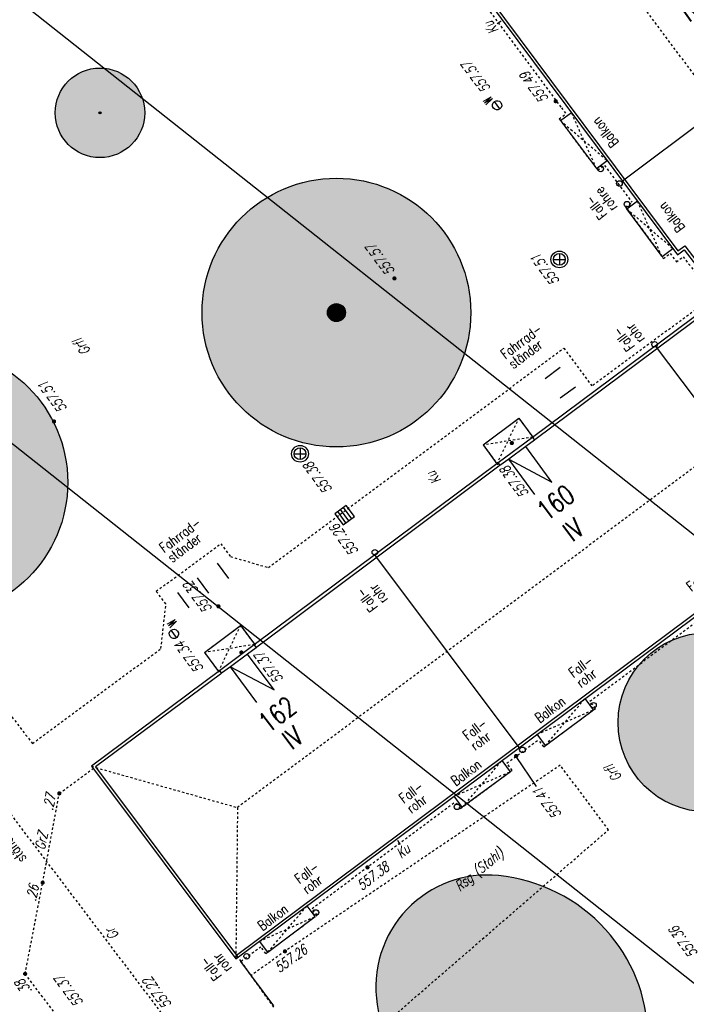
# Model space of a CAD drawing. Header units: metres. Extents: x 2 to 485, y 6 to 594.
# Tile 80 of 176: x 266 to 295, y 261 to 305. Entities that reach past the tile are written whole.
import ezdxf
from ezdxf.enums import TextEntityAlignment as Align

# ---------------------------------------------------------------- set-up
doc = ezdxf.new("R2010")
doc.units = ezdxf.units.M
doc.header["$LTSCALE"] = 0.0125
for name, pattern in [('260241_A_bea$0$GESTRICHELT', [0.4, 0.2, -0.2]), ('260241_A_bea$0$GESTRICHELTX2', [0.7, 0.5, -0.2]), ('260241_A_bea$0$PUNKTIERT', [0.2, 0, -0.2]), ('GESTRICHELT', [0.4, 0.2, -0.2])]:
    doc.linetypes.add(name, pattern=pattern)
for name, color, linetype in [('260241_A_bea$0$B10_GEBAEUDE', 1, 'Continuous'), ('260241_A_bea$0$B13_GEB_ZUBEHOER', 12, 'Continuous'), ('260241_A_bea$0$B14_GEB_ZUB_GESTR', 12, 'Continuous'), ('260241_A_bea$0$B15_GEB_TXT', 12, 'Continuous'), ('260241_A_bea$0$B24_EINFASS_GESTR', 5, 'Continuous'), ('260241_A_bea$0$B25_EINFASS_GEPKT', 7, '260241_A_bea$0$PUNKTIERT'), ('260241_A_bea$0$B28_VEINFASS_TXT', 5, 'Continuous'), ('260241_A_bea$0$B30_BEWSYM', 3, 'Continuous'), ('260241_A_bea$0$B34_ZUBEHOER_1', 6, 'Continuous'), ('260241_A_bea$0$B53_HAUPTHOEHEN', 4, 'Continuous'), ('260241_A_bea$0$B54_HOEHEN', 253, 'Continuous'), ('f_sparten', 140, 'Continuous'), ('f_weg', 2, 'Continuous')]:
    doc.layers.add(name, color=color, linetype=linetype)
doc.layers.add('260241_A_bea$0$B62_PLOTBOX', color=9, linetype='Continuous', plot=False)
doc.layers.add('260241_A_bea$0$f_fill_baum', color=86, linetype='Continuous', lineweight=18)
doc.styles.add('260241_A_bea$0$ROMANS', font='ROMANS')
doc.styles.add('260241_A_bea$0$SIMPLEX8', font='SIMPLEX8')

# ---------------------------------------------------------------- blocks, each defined once
blk = doc.blocks.new('260241_A_bea$0$HOEHENPKT_ZENTR')
at = {"const_width": 0.75}
blk.add_lwpolyline([(-0.375, 0, 1), (0.375, 0, 1)], format="xyb", close=True, dxfattribs=at)
blk = doc.blocks.new('260241_A_bea$0$PAPIERK_RUND')
blk.add_circle((0, 0), 0.5)
blk = doc.blocks.new('260241_A_bea$0$BAUMSTAMM')
at = {"const_width": 0.5}
blk.add_lwpolyline([(-0.25, 0, 1), (0.25, 0, 1)], format="xyb", close=True, dxfattribs=at)
blk.add_circle((0, 0), 0.5)

msp = doc.modelspace()

# ---------------------------------------------------------------- hatches: boundary and pattern name
at = {"layer": '260241_A_bea$0$f_fill_baum'}
h = msp.add_hatch(color=256, dxfattribs=at)
h.dxf.hatch_style = 1
edge = h.paths.add_edge_path()
edge.add_ellipse((269.279, 300.402), major_axis=(-1.414, 1.414), ratio=1, start_angle=0, end_angle=360)
h = msp.add_hatch(color=256, dxfattribs=at)
h.dxf.hatch_style = 1
edge = h.paths.add_edge_path()
edge.add_ellipse((279.839, 291.48), major_axis=(-4.243, 4.243), ratio=1, start_angle=0, end_angle=360)
h = msp.add_hatch(color=256, dxfattribs=at)
h.dxf.hatch_style = 1
edge = h.paths.add_edge_path()
edge.add_ellipse((261.84, 283.899), major_axis=(-4.243, 4.243), ratio=1, start_angle=0, end_angle=360)
h = msp.add_hatch(color=256, dxfattribs=at)
h.dxf.hatch_style = 1
edge = h.paths.add_edge_path()
edge.add_ellipse((296.417, 273.183), major_axis=(-2.828, 2.828), ratio=1, start_angle=0, end_angle=360)
h = msp.add_hatch(color=256, dxfattribs=at)
h.dxf.hatch_style = 1
edge = h.paths.add_edge_path()
edge.add_arc((286.622, 261.366), 5.022, 136.259, 189.0043)
edge.add_arc((289.158, 261.768), 7.59, 189.0043, 231.3691)
edge.add_arc((288.951, 261.509), 7.258, 231.3691, 267.2284)
edge.add_arc((288.84, 259.212), 4.958, 267.2284, 310.9653)
edge.add_arc((288.923, 259.115), 4.83, 310.9653, 361.5419)
edge.add_arc((286.504, 259.05), 7.25, 1.5419, 42.3521)
edge.add_arc((286.318, 258.881), 7.501, 42.3521, 84.1775)
edge.add_arc((286.576, 261.41), 4.959, 84.1775, 136.259)

# ---------------------------------------------------------------- linework, layer by layer
at = {"color": 252}
for p, q in [((287.139, 300.574), (286.892, 300.905)), ((289.533, 293.856), (290.058, 293.856)), ((289.796, 294.119), (289.796, 293.594)), ((278.214, 285.442), (278.214, 284.917)), ((277.951, 285.179), (278.476, 285.179)), ((280.271, 282.874), (279.769, 282.501)), ((280.146, 282.78), (280.518, 282.279)), ((280.644, 282.372), (280.271, 282.874)), ((279.769, 282.501), (280.142, 281.999)), ((280.267, 282.092), (279.895, 282.594)), ((280.393, 282.185), (280.02, 282.687)), ((280.142, 281.999), (280.644, 282.372)), ((272.705, 276.971), (272.458, 277.302))]:
    msp.add_line(p, q, dxfattribs=at)
for centre, major_axis, start_param, end_param in [((287.016, 300.739), (-0.146, 0.146), -0.144732, 6.138453), ((291.643, 297.898), (0.0884, 0.0884), 5.497787, 11.780972), ((292.479, 297.246), (0.0884, 0.0884), 5.497787, 11.780972), ((292.819, 296.324), (0.0884, 0.0884), 5.497787, 11.780972), ((289.796, 293.856), (-0.265, 0.265), 3.926991, 10.210176), ((289.796, 293.856), (-0.186, 0.186), 3.926991, 10.210176), ((294.05, 290.061), (0.0884, 0.0884), 5.497787, 11.780972), ((278.214, 285.179), (-0.265, 0.265), 3.926991, 10.210176), ((278.214, 285.179), (-0.186, 0.186), 3.926991, 10.210176), ((281.555, 280.776), (0.0884, 0.0884), 5.497787, 11.780972), ((272.582, 277.136), (0.146, 0.146), 1.425941, 7.709126), ((291.318, 273.948), (0.0884, 0.0884), 5.497787, 11.780972), ((288.146, 271.958), (0.0884, 0.0884), 5.497787, 11.780972), ((285.228, 269.413), (0.0884, 0.0884), 5.497787, 11.780972), ((278.922, 264.695), (0.0884, 0.0884), 5.497787, 11.780972), ((275.834, 262.737), (0.0884, 0.0884), 5.497787, 11.780972)]:
    msp.add_ellipse(centre, major_axis=major_axis, ratio=1, start_param=start_param, end_param=end_param, dxfattribs=at)
at = {"layer": '260241_A_bea$0$B10_GEBAEUDE', "color": 7, "linetype": 'Continuous'}
for p, q in [((267.927, 330.671), (295.091, 294.237)), ((301.238, 303.813), (292.616, 297.356)), ((295.091, 294.237), (295.394, 294.463)), ((295.394, 294.463), (297.178, 292.132)), ((297.178, 292.132), (288.705, 285.796)), ((275.378, 262.796), (311.563, 289.783)), ((300.551, 281.412), (294.088, 289.995)), ((288.68, 285.778), (288.292, 285.496)), ((288.705, 285.796), (288.68, 285.778)), ((288.292, 285.496), (287.535, 284.935)), ((287.535, 284.935), (287.142, 284.655)), ((287.092, 284.618), (276.284, 276.538)), ((287.142, 284.655), (287.092, 284.618)), ((288.003, 272.058), (281.554, 280.663)), ((275.867, 276.232), (275.104, 275.663)), ((276.259, 276.519), (275.867, 276.232)), ((276.284, 276.538), (276.259, 276.519)), ((275.104, 275.663), (274.707, 275.378)), ((274.657, 275.341), (269.081, 271.196)), ((274.707, 275.378), (274.657, 275.341)), ((269.081, 271.196), (275.378, 262.796))]:
    msp.add_line(p, q, dxfattribs=at)
at = {"layer": '260241_A_bea$0$B13_GEB_ZUBEHOER', "color": 7, "linetype": 'Continuous'}
for p, q in [((267.831, 330.599), (295.073, 294.061)), ((289.843, 300.056), (290.331, 300.421)), ((289.843, 300.056), (291.451, 297.915)), ((291.451, 297.915), (291.932, 298.274)), ((292.805, 296.115), (293.278, 296.468)), ((294.38, 293.981), (292.805, 296.115)), ((294.38, 293.981), (294.863, 294.342)), ((295.073, 294.061), (295.369, 294.282)), ((295.369, 294.282), (296.995, 292.157)), ((296.995, 292.157), (288.592, 285.904)), ((275.346, 262.622), (311.745, 289.756)), ((286.387, 285.572), (287.99, 286.761)), ((287.99, 286.761), (288.612, 285.92)), ((288.592, 285.904), (287.058, 284.768)), ((288.592, 285.904), (288.68, 285.778)), ((286.387, 285.572), (287.009, 284.732)), ((289.461, 283.915), (288.292, 285.496)), ((288.704, 283.355), (287.535, 284.935)), ((287.535, 284.935), (289.461, 283.915)), ((287.058, 284.768), (276.169, 276.646)), ((287.058, 284.768), (287.142, 284.655)), ((273.941, 276.302), (275.558, 277.51)), ((275.558, 277.51), (276.19, 276.662)), ((276.169, 276.646), (274.622, 275.492)), ((276.169, 276.646), (276.259, 276.519)), ((273.941, 276.302), (274.573, 275.456)), ((277.055, 274.638), (275.867, 276.232)), ((276.292, 274.069), (275.104, 275.663)), ((275.104, 275.663), (277.055, 274.638)), ((274.622, 275.492), (268.899, 271.222)), ((274.622, 275.492), (274.707, 275.378)), ((291.323, 273.747), (290.946, 274.252)), ((289.179, 272.154), (291.323, 273.747)), ((289.179, 272.154), (288.805, 272.656)), ((287.61, 270.982), (287.235, 271.485)), ((268.899, 271.222), (275.346, 262.622)), ((287.61, 270.982), (285.461, 269.395)), ((285.461, 269.395), (285.093, 269.889)), ((278.894, 264.516), (278.534, 264.999)), ((276.769, 262.92), (278.894, 264.516)), ((276.769, 262.92), (276.403, 263.411))]:
    msp.add_line(p, q, dxfattribs=at)
at = {"layer": '260241_A_bea$0$B14_GEB_ZUB_GESTR', "color": 7, "linetype": '260241_A_bea$0$GESTRICHELTX2'}
for p, q in [((261.902, 347.56), (304.202, 290.83)), ((291.451, 297.915), (290.331, 300.421)), ((289.843, 300.056), (291.932, 298.274)), ((294.38, 293.981), (293.278, 296.468)), ((292.805, 296.115), (294.863, 294.342)), ((304.202, 290.83), (275.422, 269.38)), ((287.009, 284.732), (287.99, 286.761)), ((288.612, 285.92), (286.387, 285.572)), ((274.573, 275.456), (275.558, 277.51)), ((276.19, 276.662), (273.941, 276.302)), ((289.179, 272.154), (290.946, 274.252)), ((288.805, 272.656), (291.323, 273.747)), ((285.461, 269.395), (287.235, 271.485)), ((268.899, 271.222), (275.422, 269.38)), ((285.093, 269.889), (287.61, 270.982)), ((275.422, 269.38), (275.346, 262.622)), ((276.769, 262.92), (278.534, 264.999)), ((276.403, 263.411), (278.894, 264.516))]:
    msp.add_line(p, q, dxfattribs=at)
at = {"layer": '260241_A_bea$0$B24_EINFASS_GESTR', "color": 252, "linetype": '260241_A_bea$0$GESTRICHELT'}
for p, q in [((267.463, 270.011), (269.081, 271.196)), ((266.722, 266.027), (267.463, 270.011)), ((265.939, 261.956), (266.722, 266.027)), ((275.581, 262.511), (275.378, 262.796)), ((277.038, 260.473), (275.581, 262.511)), ((268.048, 259.166), (265.939, 261.956))]:
    msp.add_line(p, q, dxfattribs=at)
at = {"layer": '260241_A_bea$0$B25_EINFASS_GEPKT', "color": 7, "linetype": '260241_A_bea$0$PUNKTIERT', "ltscale": 0.5}
for p, q in [((285.264, 306.832), (289.89, 300.627)), ((242.457, 303), (266.264, 272.241)), ((289.783, 300.136), (290.087, 300.363)), ((289.89, 300.627), (290.087, 300.363)), ((289.783, 300.136), (291.51, 297.835)), ((291.51, 297.835), (291.807, 298.056)), ((291.807, 298.056), (293.034, 296.411)), ((292.745, 296.195), (293.034, 296.411)), ((292.745, 296.195), (294.439, 293.901)), ((294.439, 293.901), (294.739, 294.124)), ((294.739, 294.124), (295.02, 293.747)), ((295.02, 293.747), (295.326, 293.976)), ((295.326, 293.976), (296.685, 292.2)), ((296.685, 292.2), (291.248, 288.201)), ((276.801, 280.094), (289.997, 289.896)), ((289.997, 289.896), (291.248, 288.201)), ((286.387, 285.572), (287.99, 286.761)), ((287.99, 286.761), (288.705, 285.796)), ((286.387, 285.572), (287.092, 284.618)), ((271.789, 279.037), (274.68, 281.161)), ((274.68, 281.161), (275.108, 280.588)), ((275.108, 280.588), (276.801, 280.094)), ((272.226, 278.475), (271.789, 279.037)), ((291.161, 274.131), (297.591, 278.926)), ((272.005, 276.48), (272.226, 278.475)), ((273.941, 276.302), (275.558, 277.51)), ((275.558, 277.51), (276.284, 276.538)), ((266.264, 272.241), (272.005, 276.48)), ((273.941, 276.302), (274.657, 275.341)), ((291.403, 273.807), (291.161, 274.131)), ((289.098, 272.095), (291.403, 273.807)), ((287.45, 271.363), (288.86, 272.414)), ((289.098, 272.095), (288.86, 272.414)), ((289.836, 271.272), (277.54, 262.961)), ((287.69, 271.042), (287.45, 271.363)), ((291.988, 268.386), (289.836, 271.272)), ((285.38, 269.336), (287.69, 271.042)), ((278.751, 264.875), (285.149, 269.646)), ((285.38, 269.336), (285.149, 269.646)), ((278.342, 256.567), (291.988, 268.386)), ((278.974, 264.576), (278.751, 264.875)), ((276.688, 262.861), (278.974, 264.576)), ((275.587, 262.515), (276.46, 263.167)), ((277.54, 262.961), (276.03, 261.883)), ((276.688, 262.861), (276.46, 263.167)), ((275.581, 262.511), (275.587, 262.515))]:
    msp.add_line(p, q, dxfattribs=at)
at = {"layer": '260241_A_bea$0$B28_VEINFASS_TXT', "color": 252, "linetype": 'Continuous'}
for p, q in [((287.197, 304.491), (287.014, 304.37)), ((282.568, 267.919), (282.665, 267.727))]:
    msp.add_line(p, q, dxfattribs=at)
at = {"layer": '260241_A_bea$0$B30_BEWSYM'}
msp.add_lwpolyline([(282.994, 264.839, 0.234296), (281.662, 260.58, 0.186986), (284.42, 255.839, 0.157755), (288.6, 254.26, 0.193189), (292.09, 255.468, 0.224336), (293.751, 259.245, 0.179974), (291.862, 263.934, 0.184551), (287.079, 266.343, 0.231243)], format="xyb", close=True, dxfattribs=at)
at = {"layer": '260241_A_bea$0$B34_ZUBEHOER_1', "color": 252, "linetype": 'Continuous'}
for p, q in [((289.165, 288.532), (289.833, 289.05)), ((289.831, 287.671), (290.521, 288.161)), ((274.511, 280.286), (275.015, 279.602)), ((273.616, 279.64), (274.129, 278.953)), ((272.743, 278.99), (273.245, 278.305))]:
    msp.add_line(p, q, dxfattribs=at)
at = {"layer": '260241_A_bea$0$B53_HAUPTHOEHEN', "color": 252, "linetype": 'Continuous'}
msp.add_line((287.855, 271.658), (288.764, 270.315), dxfattribs=at)
at = {"layer": '260241_A_bea$0$B62_PLOTBOX', "linetype": 'Continuous'}
for p, q in [((326.293, 257.404), (200.84, 356.709)), ((190.311, 345.04), (315.765, 245.735))]:
    msp.add_line(p, q, dxfattribs=at)
at = {"layer": 'f_sparten', "linetype": 'GESTRICHELT'}
msp.add_line((262.154, 273.22), (285.271, 242.726), dxfattribs=at)
at = {"layer": 'f_weg'}
msp.add_line((277.044, 260.52), (275.567, 262.5), dxfattribs=at)

# ---------------------------------------------------------------- block references
at = {"layer": '260241_A_bea$0$B30_BEWSYM'}
for name, p, xscale, yscale in [('260241_A_bea$0$PAPIERK_RUND', (269.279, 300.402), 4, 4), ('260241_A_bea$0$BAUMSTAMM', (269.279, 300.402), 0.10000000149, 0.10000000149), ('260241_A_bea$0$PAPIERK_RUND', (279.839, 291.48), 12, 12), ('260241_A_bea$0$BAUMSTAMM', (279.839, 291.48), 0.800000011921, 0.800000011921), ('260241_A_bea$0$PAPIERK_RUND', (261.84, 283.899), 12, 12), ('260241_A_bea$0$PAPIERK_RUND', (296.417, 273.183), 8, 8)]:
    msp.add_blockref(name, p, dxfattribs=dict(at, xscale=xscale, yscale=yscale))
at = {"layer": '260241_A_bea$0$B54_HOEHEN', "color": 252, "xscale": 0.125, "yscale": 0.125}
for p in [(289.631, 300.92), (282.43, 293.008), (267.229, 286.62), (287.673, 285.656), (274.571, 278.366), (275.598, 276.304), (287.866, 271.685), (281.226, 266.708), (277.54, 262.961)]:
    msp.add_blockref('260241_A_bea$0$HOEHENPKT_ZENTR', p, dxfattribs=at)
at = {"layer": '260241_A_bea$0$B54_HOEHEN', "color": 252, "xscale": 0.1249999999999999, "yscale": 0.1249999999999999, "rotation": 358.199999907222}
for p in [(267.463, 270.011), (266.722, 266.027), (265.939, 261.956)]:
    msp.add_blockref('260241_A_bea$0$HOEHENPKT_ZENTR', p, dxfattribs=at)

# ---------------------------------------------------------------- texts
at = {"color": 252, "style": '260241_A_bea$0$SIMPLEX8', "oblique": 0, "width": 0.56}
for rotation, p in [(126.7075, (286.855, 300.986)), (126.7004, (272.744, 277.64))]:
    msp.add_text('W', height=0.413, rotation=rotation, dxfattribs=at).set_placement(p)
at = {"layer": '260241_A_bea$0$B15_GEB_TXT', "color": 7, "style": '260241_A_bea$0$ROMANS', "width": 0.75}
for s, height, rotation, p in [('IV', 0.875, 35.3484, (295.595, 304.436)), ('Balkon', 0.45, 127.9062, (292.47, 299.072)), ('Balkon', 0.45, 127.9062, (295.428, 295.287)), ('160', 0.875, 36.9873, (289.225, 282.141)), ('IV', 0.875, 36.9873, (290.381, 281.227)), ('162', 0.875, 36.9873, (276.795, 272.684)), ('Balkon', 0.45, 36.9665, (288.927, 273.134)), ('IV', 0.875, 36.9873, (277.846, 271.939)), ('Balkon', 0.45, 36.9665, (285.172, 270.321)), ('Balkon', 0.45, 36.9665, (276.54, 263.855))]:
    msp.add_text(s, height=height, rotation=rotation, dxfattribs=at).set_placement(p)
at = {"layer": '260241_A_bea$0$B28_VEINFASS_TXT', "color": 252, "style": '260241_A_bea$0$ROMANS', "oblique": 15, "width": 0.75}
for s, rotation, p in [('Ku', 125.3767, (286.934, 304.327)), ('Grfl', 126.7027, (268.651, 290.08)), ('Ku', 126.8827, (284.367, 284.232)), ('Grfl', 126.7027, (292.376, 271.05)), ('GrZ', 78.679, (266.883, 267.848)), ('Ku', 38.9232, (282.952, 267.264)), ('Rsg (Stahl)', 39.5045, (286.344, 266.44)), ('Gr', 126.75, (270.006, 263.869))]:
    msp.add_text(s, height=0.45, rotation=rotation, dxfattribs=at).set_placement(p, align=Align.CENTER)
at = {"layer": '260241_A_bea$0$B34_ZUBEHOER_1', "color": 252, "style": '260241_A_bea$0$ROMANS', "width": 0.75}
for s, rotation, p in [('rohre', 126.8917, (292.404, 296.191)), ('Fall-', 126.8917, (291.954, 295.854)), ('Fahrrad-', 36.8384, (287.383, 289.386)), ('Fall-', 126.6418, (293.179, 289.968)), ('rohr', 126.6418, (293.63, 290.304)), ('ständer', 36.8384, (287.738, 288.948)), ('Fahrrad-', 36.8384, (272.148, 280.733)), ('ständer', 36.8384, (272.503, 280.296)), ('Fall-', 36.9097, (295.689, 279.001)), ('rohr', 126.6418, (282.162, 278.668)), ('Fall-', 126.6418, (281.711, 278.332)), ('Fall-', 36.9097, (290.428, 275.156)), ('rohr', 36.9097, (290.766, 274.706)), ('Fall-', 36.9097, (285.7, 272.353)), ('rohr', 36.9097, (286.038, 271.903)), ('Fall-', 36.9097, (282.854, 269.541)), ('rohr', 36.9097, (283.192, 269.091)), ('ständer', 126.3134, (266.015, 267.107)), ('Fall-', 36.9097, (278.192, 265.948)), ('rohr', 36.9097, (278.529, 265.498)), ('Fall-', 127.0174, (274.738, 261.865)), ('rohr', 127.0174, (275.187, 262.204))]:
    msp.add_text(s, height=0.45, rotation=rotation, dxfattribs=at).set_placement(p)
at = {"layer": '260241_A_bea$0$B53_HAUPTHOEHEN', "color": 252, "style": '260241_A_bea$0$ROMANS', "oblique": 15, "width": 0.75}
for s, rotation, p in [('557.57', 126.6418, (286.562, 301.36)), ('557.57', 126.6418, (282.287, 293.2)), ('557.51', 126.6418, (267.647, 287.076)), ('557.37', 126.75, (268.376, 260.549)), ('557.22', 126.6418, (272.318, 260.458))]:
    msp.add_text(s, height=0.45, rotation=rotation, dxfattribs=at).set_placement(p, align=Align.MIDDLE_LEFT)
for s, p in [('557.49', (289.33, 301.033)), ('557.32', (274.31, 278.266))]:
    msp.add_text(s, height=0.45, rotation=126.6418, dxfattribs=at).set_placement(p)
for s, p in [('557.51', (289.351, 293.526)), ('557.36', (295.522, 263.511))]:
    msp.add_text(s, height=0.45, rotation=126.6418, dxfattribs=at).set_placement(p, align=Align.CENTER)
for s, p in [('557.38', (278.544, 284.735)), ('557.34', (272.798, 276.735))]:
    msp.add_text(s, height=0.45, rotation=126.6418, dxfattribs=at).set_placement(p, align=Align.MIDDLE_RIGHT)
for s, p in [('557.38', (287.505, 284.688)), ('557.26', (279.895, 282.101)), ('557.41', (288.964, 270.352))]:
    msp.add_text(s, height=0.45, rotation=126.6418, dxfattribs=at).set_placement(p, align=Align.RIGHT)
msp.add_text('557.37', height=0.45, rotation=126.6418, dxfattribs=at).set_placement((276.176, 276.128), align=Align.TOP_RIGHT)
for s, rotation, p in [('557.38', 37.2857, (281.335, 266.494)), ('557.26', 35.5486, (277.674, 262.815))]:
    msp.add_text(s, height=0.45, rotation=rotation, dxfattribs=at).set_placement(p, align=Align.TOP_CENTER)
at = {"layer": '260241_A_bea$0$B54_HOEHEN', "color": 252, "style": '260241_A_bea$0$ROMANS', "oblique": 15, "width": 0.75}
for s, rotation, p in [('.27', 79.1129, (267.086, 269.977)), ('.26', 79.1129, (266.332, 265.922)), ('.38', 126.75, (265.656, 261.638))]:
    msp.add_text(s, height=0.45, rotation=rotation, dxfattribs=at).set_placement(p, align=Align.MIDDLE_RIGHT)

doc.saveas('drawing.dxf')
